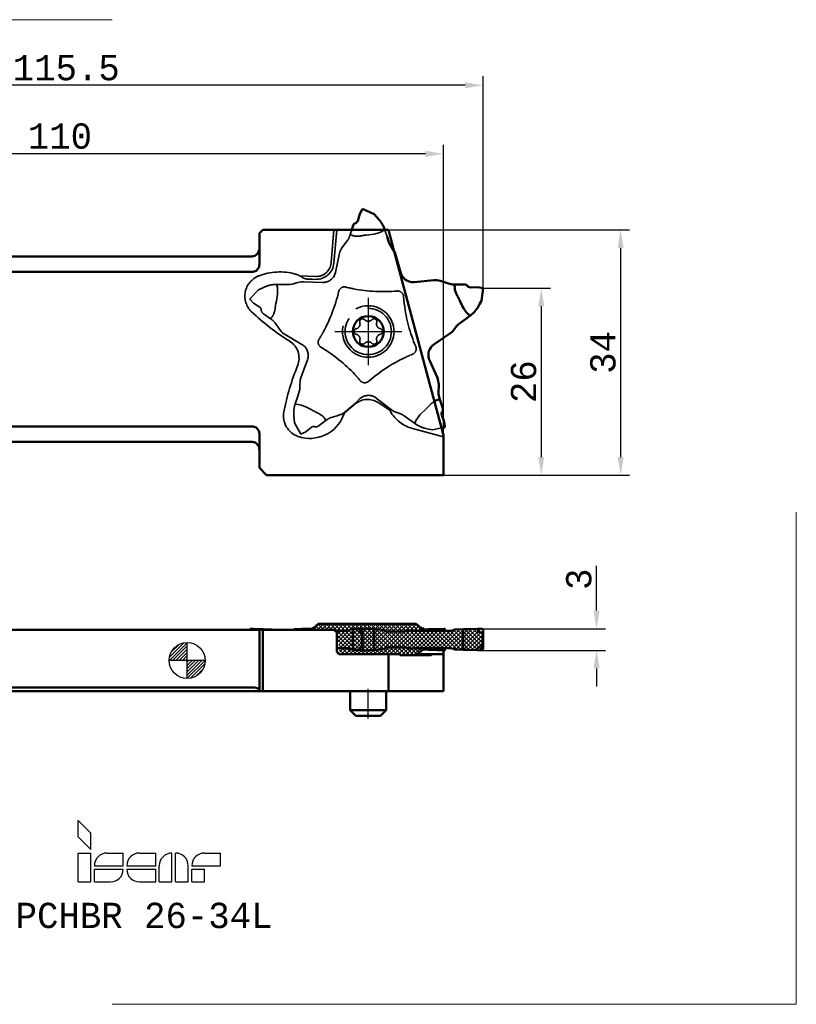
# Model space of a CAD drawing. Header units: millimetres. Extents: x -105 to 84, y -48 to 89.
# Tile 2 of 2: x -23 to 84, y -48 to 89. Entities that reach past the tile are written whole.
import ezdxf
from ezdxf.enums import TextEntityAlignment as Align

# ---------------------------------------------------------------- set-up
doc = ezdxf.new("R2010")
doc.units = ezdxf.units.MM
doc.header["$PDMODE"] = 1
doc.linetypes.add('ACAD_ISO02W100', pattern=[15, 12, -3])
doc.linetypes.add('ACAD_ISO04W100', pattern=[30, 24, -3, 0, -3])
doc.layers.get('0').update_dxf_attribs({"linetype": 'CONTINUOUS'})
doc.layers.get('DEFPOINTS').update_dxf_attribs({"linetype": 'CONTINUOUS', "lineweight": 25})
for name, color, linetype, lineweight in [('1', 4, 'CONTINUOUS', 50), ('2', 7, 'CONTINUOUS', 25), ('4', 2, 'ACAD_ISO04W100', 25), ('7', 5, 'CONTINUOUS', 25), ('INFTOTAL', 9, 'CONTINUOUS', 18), ('SK1', 4, 'CONTINUOUS', 50), ('SK2', 7, 'CONTINUOUS', 25), ('SKVIEW1', 4, 'CONTINUOUS', 50), ('SKVIEW2', 7, 'CONTINUOUS', 25), ('SKVIEW3', 1, 'ACAD_ISO02W100', 35), ('SKVIEW4', 2, 'ACAD_ISO04W100', 25)]:
    doc.layers.add(name, color=color, linetype=linetype, lineweight=lineweight)
doc.layers.add('SK6', color=5, linetype='CONTINUOUS')
doc.styles.get("Standard").update_dxf_attribs({"font": 'monos.ttf'})
doc.dimstyles.get("Standard").update_dxf_attribs({"dimtxt": 3.5, "dimasz": 2.5, "dimexe": 1.25, "dimexo": 0, "dimtad": 1, "dimdsep": 46, "dimtxsty": 'STANDARD', "dimcen": 0, "dimazin": 2, "dimtfac": 1, "dimtofl": 0, "dimtmove": 0, "dimatfit": 3, "dimfxl": 1, "dimarcsym": 0})

# ---------------------------------------------------------------- blocks, each defined once
blk = doc.blocks.new('*D6')
at = {"layer": '2', "color": 0, "lineweight": -2}
for p, q in [((56.72, 6.9), (56.72, 13.1)), ((40.8, 4.4), (57.97, 4.4)), ((40.8, 1.4), (57.97, 1.4)), ((56.72, -1.1), (56.72, -3.6))]:
    blk.add_line(p, q, dxfattribs=at)
at = {"layer": '2', "color": 0}
for points in [[(56.3, 6.9), (57.14, 6.9), (56.72, 4.4)], [(56.3, -1.1), (57.14, -1.1), (56.72, 1.4)]]:
    blk.add_solid(points, dxfattribs=at)
at = {"layer": 'DEFPOINTS', "color": 0}
for p in [(40.8, 4.4), (40.8, 1.4), (56.72, 1.4)]:
    blk.add_point(p, dxfattribs=at)
at = {"layer": '2', "color": 0, "insert": (54.28, 11.25), "char_height": 3.5, "attachment_point": 5, "rotation": 90}
blk.add_mtext('3', dxfattribs=at)
blk = doc.blocks.new('CERO_POINT')
at = {"layer": 'SK2'}
h = blk.add_hatch(dxfattribs=at)
h.set_pattern_fill('ANSI31', color=256, scale=0.1, angle=180, style=0)
h.set_pattern_definition([(225, (5.17098, 0), (0.224506, -0.224506), [])])
h.paths.add_polyline_path([(0, -2.5, 0.414214), (2.5, 0), (0, 0)])
h.paths.add_polyline_path([(0, 0), (0, 2.5, 0.414214), (-2.5, 0)])
for p, q in [((0, -2.5), (0, 2.5)), ((2.5, 0), (-2.5, 0)), ((0.09, 0), (-0.09, 0)), ((0, 0.09), (0, -0.09))]:
    blk.add_line(p, q, dxfattribs=at)
blk.add_circle((0, 0), 2.5, dxfattribs=at)
blk = doc.blocks.new('ISCAR_LOGO')
at = {"layer": 'SK6'}
for p, q in [((0, 8.5), (1.75, 6.75)), ((0, 6.25), (0, 8.5)), ((0, 6.25), (1.75, 4.5)), ((1.75, 4.5), (1.75, 6.75)), ((0, 4), (1.75, 4)), ((0, 0), (0, 4)), ((1.75, 0), (1.75, 4)), ((4, 4), (6.25, 4)), ((6.25, 2.25), (6.25, 4)), ((8.5, 4), (10.75, 4)), ((10.75, 2.25), (10.75, 4)), ((13, 0), (13, 4)), ((13.5, 0), (13.5, 4)), ((17.5, 4), (19.75, 4)), ((19.75, 2.25), (19.75, 4)), ((2.25, 2.25), (6.25, 2.25)), ((2.25, 1.75), (6.25, 1.75)), ((2.25, 0), (2.25, 1.75)), ((6.75, 2.25), (10.75, 2.25)), ((6.75, 1.75), (10.75, 1.75)), ((10.75, 0), (10.75, 1.75)), ((11.25, 0), (11.25, 2.25)), ((15.25, 0), (15.25, 2.25)), ((15.75, 2.25), (19.75, 2.25)), ((15.75, 1.75), (17.5, 1.75)), ((15.75, 0), (15.75, 1.75)), ((17.5, 0), (17.5, 1.75)), ((0, 0), (1.75, 0)), ((2.25, 0), (4.5, 0)), ((8.5, 0), (10.75, 0)), ((11.25, 0), (13, 0)), ((13.5, 0), (15.25, 0)), ((15.75, 0), (17.5, 0))]:
    blk.add_line(p, q, dxfattribs=at)
for centre, start, end in [((4, 2.25), 90, 180), ((8.5, 2.25), 90, 180), ((13, 2.25), 90, 180), ((13.5, 2.25), 0, 90), ((17.5, 2.25), 90, 180), ((4.5, 1.75), 270, 0), ((8.5, 1.75), 180, 270)]:
    blk.add_arc(centre, 1.75, start, end, dxfattribs=at)
for tag, p in [('MM', (9.14, -4.61)), ('F7', (9.14, -8.49))]:
    blk.add_attdef(tag, text='', height=2.5, dxfattribs=at).set_placement(p, align=Align.CENTER)
blk = doc.blocks.new('*D16')
at = {"layer": 'DEFPOINTS', "color": 0}
for p in [(41, 51.57), (35.5, 25.67), (49.07, 25.67)]:
    blk.add_point(p, dxfattribs=at)
at = {"layer": 'SKVIEW2', "color": 0, "lineweight": -2}
for p, q in [((41, 51.57), (50.32, 51.57)), ((49.07, 49.07), (49.07, 28.17)), ((35.5, 25.67), (50.32, 25.67))]:
    blk.add_line(p, q, dxfattribs=at)
at = {"layer": 'SKVIEW2', "color": 0}
for points in [[(48.65, 49.07), (49.48, 49.07), (49.07, 51.57)], [(48.65, 28.17), (49.48, 28.17), (49.07, 25.67)]]:
    blk.add_solid(points, dxfattribs=at)
at = {"layer": 'SKVIEW2', "color": 0, "insert": (46.63, 38.62), "char_height": 3.5, "attachment_point": 5, "rotation": 90}
blk.add_mtext('26', dxfattribs=at)
blk = doc.blocks.new('*D17')
at = {"layer": 'DEFPOINTS', "color": 0}
for p in [(-74.5, 70.18), (-74.5, 55.97), (35.5, 30.98)]:
    blk.add_point(p, dxfattribs=at)
at = {"layer": 'SKVIEW2', "color": 0, "lineweight": -2}
for p, q in [((-74.5, 55.97), (-74.5, 71.43)), ((35.5, 30.98), (35.5, 71.43)), ((33, 70.18), (-72, 70.18))]:
    blk.add_line(p, q, dxfattribs=at)
at = {"layer": 'SKVIEW2', "color": 0}
for points in [[(-72, 70.6), (-72, 69.76), (-74.5, 70.18)], [(33, 70.6), (33, 69.76), (35.5, 70.18)]]:
    blk.add_solid(points, dxfattribs=at)
at = {"layer": 'SKVIEW2', "color": 0, "insert": (-17.63, 72.62), "char_height": 3.5, "attachment_point": 5}
blk.add_mtext('110', dxfattribs=at)
blk = doc.blocks.new('*D18')
at = {"layer": 'DEFPOINTS', "color": 0}
for p in [(-74.5, 79.67), (-74.5, 55.97), (41, 51.57)]:
    blk.add_point(p, dxfattribs=at)
at = {"layer": 'SKVIEW2', "color": 0, "lineweight": -2}
for p, q in [((-74.5, 55.97), (-74.5, 80.92)), ((41, 51.57), (41, 80.92)), ((38.5, 79.67), (-72, 79.67))]:
    blk.add_line(p, q, dxfattribs=at)
at = {"layer": 'SKVIEW2', "color": 0}
for points in [[(-72, 80.08), (-72, 79.25), (-74.5, 79.67)], [(38.5, 80.08), (38.5, 79.25), (41, 79.67)]]:
    blk.add_solid(points, dxfattribs=at)
at = {"layer": 'SKVIEW2', "color": 0, "insert": (-16.75, 82.1), "char_height": 3.5, "attachment_point": 5}
blk.add_mtext('115.5', dxfattribs=at)
blk = doc.blocks.new('*D19')
at = {"layer": 'DEFPOINTS', "color": 0}
for p in [(22.81, 59.67), (35.5, 25.67), (60.06, 25.67)]:
    blk.add_point(p, dxfattribs=at)
at = {"layer": 'SKVIEW2', "color": 0, "lineweight": -2}
for p, q in [((22.81, 59.67), (61.31, 59.67)), ((60.06, 57.17), (60.06, 28.17)), ((35.5, 25.67), (61.31, 25.67))]:
    blk.add_line(p, q, dxfattribs=at)
at = {"layer": 'SKVIEW2', "color": 0}
for points in [[(59.64, 57.17), (60.48, 57.17), (60.06, 59.67)], [(59.64, 28.17), (60.48, 28.17), (60.06, 25.67)]]:
    blk.add_solid(points, dxfattribs=at)
at = {"layer": 'SKVIEW2', "color": 0, "insert": (57.62, 42.67), "char_height": 3.5, "attachment_point": 5, "rotation": 90}
blk.add_mtext('34', dxfattribs=at)

msp = doc.modelspace()

# ---------------------------------------------------------------- hatches: boundary and pattern name
at = {"layer": '7'}
h = msp.add_hatch(dxfattribs=at)
h.set_pattern_fill('ANSI37', color=256, scale=0.125, style=0)
h.set_pattern_definition([(45, (-101.8949, -398.0299), (-0.280633, 0.280633), []), (135, (-101.8949, -398.0299), (-0.280633, -0.280633), [])])
edge = h.paths.add_edge_path()
edge.add_line((20.33, 4.25), (14.76, 4.25))
edge.add_line((14.76, 4.25), (14.76, 4.27))
edge.add_arc((14.82, 4.24), 0.0646, 120.673, 147.8024)
edge.add_line((14.78, 4.29), (14.83, 4.31))
edge.add_line((14.83, 4.32), (15.91, 4.4))
edge.add_line((15.91, 4.4), (15.93, 4.4))
edge.add_line((15.93, 4.4), (16.44, 4.39))
edge.add_line((17.12, 4.36), (16.44, 4.39))
edge.add_line((17.12, 4.36), (17.21, 4.39))
edge.add_line((17.21, 4.39), (17.53, 4.55))
edge.add_line((17.53, 4.55), (17.82, 4.76))
edge.add_line((17.82, 4.76), (17.94, 4.89))
edge.add_arc((18.54, 4.34), 0.813, 118.7168, 137.3021)
edge.add_line((18.21, 5.05), (18.15, 5.05))
edge.add_line((18.27, 5.05), (18.21, 5.05))
edge.add_line((18.29, 5.05), (18.36, 5.05))
edge.add_line((18.48, 5.05), (18.36, 5.05))
edge.add_line((18.27, 5.05), (18.29, 5.05))
edge.add_line((18.85, 5.05), (18.48, 5.05))
edge.add_line((18.85, 5.05), (20.99, 5.05))
edge.add_line((20.99, 5.05), (21.05, 5.05))
edge.add_line((21.05, 5.05), (21.83, 5.05))
edge.add_line((21.83, 5.05), (21.97, 5.05))
edge.add_line((21.97, 5.05), (22.01, 5.05))
edge.add_line((22.01, 5.05), (22.13, 5.05))
edge.add_line((22.36, 5.05), (22.13, 5.05))
edge.add_line((23.08, 5.05), (22.36, 5.05))
edge.add_line((23.08, 5.05), (29.09, 5.05))
edge.add_line((29.28, 5.05), (29.09, 5.05))
edge.add_line((29.96, 5.05), (29.28, 5.05))
edge.add_line((29.98, 5.05), (29.96, 5.05))
edge.add_line((29.98, 5.05), (29.98, 5.05))
edge.add_line((29.98, 5.05), (29.99, 5.05))
edge.add_line((30.01, 5.05), (29.99, 5.05))
edge.add_line((30.09, 5.05), (30.01, 5.05))
edge.add_line((30.09, 5.05), (31.66, 5.05))
edge.add_line((31.72, 5.05), (31.66, 5.05))
edge.add_line((31.73, 5.05), (31.72, 5.05))
edge.add_arc((31.34, 4.34), 0.813, 40.263, 61.2806)
edge.add_line((33.44, 4.13), (32.98, 4.24))
edge.add_line((32.98, 4.24), (32.61, 4.38))
edge.add_line((32.61, 4.38), (32.28, 4.57))
edge.add_line((32.28, 4.57), (32.04, 4.78))
edge.add_line((32.04, 4.78), (31.96, 4.86))
edge.add_line((33.05, 4.29), (32.86, 4.28))
edge.add_line((33.05, 4.29), (33.46, 4.31))
edge.add_line((33.47, 4.31), (35.69, 4.4))
edge.add_line((35.71, 4.2), (35.71, 4.23))
edge.add_line((35.71, 4.23), (35.71, 4.26))
edge.add_line((35.71, 4.26), (35.71, 4.29))
edge.add_line((35.71, 4.29), (35.71, 4.31))
edge.add_line((35.71, 4.31), (35.71, 4.33))
edge.add_line((35.71, 4.33), (35.71, 4.35))
edge.add_line((35.71, 4.35), (35.7, 4.37))
edge.add_line((35.7, 4.37), (35.7, 4.39))
edge.add_line((35.7, 4.39), (35.7, 4.4))
edge.add_line((35.7, 4.4), (35.69, 4.4))
edge.add_line((35.69, 4.4), (35.69, 4.4))
edge.add_line((35.71, 4.11), (35.71, 4.2))
edge.add_line((36.2, 4.11), (35.71, 4.11))
edge.add_arc((36.2, 6.39), 2.28, 270, 293.1941)
edge.add_line((38.26, 4.33), (37.09, 4.29))
edge.add_line((38.42, 4.34), (38.26, 4.33))
edge.add_arc((38.79, -5.31), 9.66, 89.7845, 92.1556)
edge.add_arc((38.86, 14.09), 9.74, 269.7755, 272.2272)
edge.add_line((39.24, 4.35), (40.25, 4.39))
edge.add_line((40.8, 4.4), (40.25, 4.39))
edge.add_arc((40.8, 4.2), 0.199, 359.3982, 450.8095)
edge.add_line((41, 1.6), (41, 4.2))
edge.add_arc((40.8, 1.6), 0.199, 269.1905, 360.6018)
edge.add_line((40.8, 1.4), (40.25, 1.41))
edge.add_line((39.24, 1.45), (40.25, 1.41))
edge.add_arc((38.86, -8.29), 9.74, 87.7728, 90.2245)
edge.add_arc((38.79, 11.11), 9.66, 267.8444, 270.2155)
edge.add_line((38.42, 1.46), (38.26, 1.47))
edge.add_line((38.26, 1.47), (37.09, 1.51))
edge.add_arc((36.2, -0.59), 2.28, 66.8059, 90)
edge.add_line((36.2, 1.69), (35.71, 1.69))
edge.add_line((35.69, 1.4), (35.69, 1.4))
edge.add_line((35.69, 1.4), (35.7, 1.4))
edge.add_line((35.7, 1.4), (35.7, 1.41))
edge.add_line((35.7, 1.41), (35.7, 1.43))
edge.add_line((35.7, 1.43), (35.71, 1.45))
edge.add_line((35.71, 1.45), (35.71, 1.47))
edge.add_line((35.71, 1.47), (35.71, 1.49))
edge.add_line((35.71, 1.49), (35.71, 1.51))
edge.add_line((35.71, 1.51), (35.71, 1.54))
edge.add_line((35.71, 1.54), (35.71, 1.57))
edge.add_line((35.71, 1.57), (35.71, 1.6))
edge.add_line((35.71, 1.6), (35.71, 1.69))
edge.add_line((33.47, 1.49), (35.69, 1.4))
edge.add_line((33.05, 1.51), (33.46, 1.49))
edge.add_line((32.86, 1.52), (32.61, 1.42))
edge.add_line((32.61, 1.42), (32.28, 1.23))
edge.add_line((32.28, 1.23), (32.04, 1.02))
edge.add_line((32.04, 1.02), (31.96, 0.94))
edge.add_line((33.05, 1.51), (32.84, 1.52))
edge.add_arc((31.34, 1.46), 0.813, 298.7194, 319.737)
edge.add_line((30.09, 0.75), (31.66, 0.75))
edge.add_line((31.72, 0.75), (31.66, 0.75))
edge.add_line((31.73, 0.75), (31.72, 0.75))
edge.add_line((30.01, 0.75), (29.99, 0.75))
edge.add_line((30.09, 0.75), (30.01, 0.75))
edge.add_line((29.98, 0.75), (29.96, 0.75))
edge.add_line((29.98, 0.75), (29.98, 0.75))
edge.add_line((29.98, 0.75), (29.99, 0.75))
edge.add_line((29.96, 0.75), (29.53, 0.75))
edge.add_line((29.45, 0.85), (29.45, 0.83))
edge.add_line((29.45, 0.83), (29.46, 0.81))
edge.add_line((29.46, 0.81), (29.47, 0.8))
edge.add_line((29.47, 0.8), (29.48, 0.78))
edge.add_line((29.48, 0.78), (29.49, 0.77))
edge.add_line((29.49, 0.77), (29.5, 0.76))
edge.add_line((29.5, 0.76), (29.51, 0.76))
edge.add_line((29.51, 0.76), (29.52, 0.75))
edge.add_line((29.52, 0.75), (29.53, 0.75))
edge.add_line((29.45, 0.85), (27.88, 0.85))
edge.add_line((27.88, 0.85), (21.23, 0.85))
edge.add_arc((21.23, 1.35), 0.501, 180.1265, 270.1258)
edge.add_line((20.73, 3.85), (20.73, 1.35))
edge.add_line((20.73, 3.85), (20.33, 4.25))
edge = h.paths.add_edge_path()
edge.add_line((12.19, 4.25), (10.5, 4.25))
edge.add_line((10.5, 4.25), (10, 4.25))
edge.add_line((10, 4.25), (9, 4.25))
edge.add_line((8.7, 4.25), (9, 4.25))
edge.add_line((8.83, 4.4), (8.81, 4.4))
edge.add_line((8.81, 4.4), (8.79, 4.39))
edge.add_line((8.79, 4.39), (8.77, 4.38))
edge.add_line((8.77, 4.38), (8.75, 4.37))
edge.add_line((8.75, 4.37), (8.74, 4.35))
edge.add_line((8.74, 4.35), (8.72, 4.33))
edge.add_line((8.72, 4.33), (8.71, 4.31))
edge.add_line((8.71, 4.31), (8.7, 4.28))
edge.add_line((8.7, 4.28), (8.7, 4.25))
edge.add_line((8.83, 4.4), (9.2, 4.39))
edge.add_line((10.05, 4.35), (9.2, 4.39))
edge.add_arc((10.34, 9.65), 5.3, 266.8135, 269.1675)
edge.add_line((10.26, 4.35), (10.47, 4.34))
edge.add_line((10.47, 4.34), (10.6, 4.33))
edge.add_line((10.6, 4.33), (11.54, 4.29))
edge.add_line((11.73, 4.28), (11.54, 4.29))
edge.add_line((12.02, 4.26), (11.73, 4.28))
edge.add_line((12.11, 4.26), (12.02, 4.26))
edge.add_line((12.11, 4.26), (12.19, 4.25))

# ---------------------------------------------------------------- linework, layer by layer
at = {"layer": '1'}
for p, q in [((0, 4.25), (8.7, 4.25)), ((8.7, 4.25), (9, 4.25)), ((8.83, 4.4), (9.2, 4.39)), ((10, 4.25), (9, 4.25)), ((10.05, 4.35), (9.2, 4.39)), ((10, -4.25), (10, 4.25)), ((10.5, 4.25), (10, 4.25)), ((10.26, 4.35), (10.47, 4.34)), ((10.76, 4.29), (10.38, 4.31)), ((10.47, 4.34), (10.6, 4.33)), ((12.19, 4.25), (10.5, 4.25)), ((10.5, -4.25), (10.5, 4.25)), ((10.6, 4.33), (11.54, 4.29)), ((10.76, 4.29), (11.63, 4.25)), ((11.73, 4.28), (11.54, 4.29)), ((12.02, 4.26), (11.73, 4.28)), ((12.11, 4.26), (12.02, 4.26)), ((12.11, 4.26), (12.19, 4.25)), ((14.76, 4.25), (12.19, 4.25)), ((12.19, 4.25), (12.2, 4.25)), ((14.76, 4.25), (14.76, 4.27)), ((20.33, 4.25), (14.76, 4.25)), ((14.78, 4.29), (14.83, 4.31)), ((14.83, 4.32), (15.91, 4.4)), ((14.83, 4.32), (14.83, 4.31)), ((15.91, 4.4), (15.93, 4.4)), ((15.93, 4.4), (16.44, 4.39)), ((17.12, 4.36), (16.44, 4.39)), ((18.21, 5.05), (18.15, 5.05)), ((18.27, 5.05), (18.21, 5.05)), ((18.27, 5.05), (18.29, 5.05)), ((18.29, 5.05), (18.36, 5.05)), ((18.48, 5.05), (18.36, 5.05)), ((18.85, 5.05), (18.48, 5.05)), ((18.85, 5.05), (20.99, 5.05)), ((20.73, 3.85), (20.33, 4.25)), ((20.46, 4.12), (20.53, 4.11)), ((20.53, 4.11), (20.54, 4.11)), ((20.54, 4.11), (20.55, 4.11)), ((21.12, 4.11), (20.55, 4.11)), ((20.99, 5.05), (21.05, 5.05)), ((21.05, 5.05), (21.83, 5.05)), ((22.21, 4.11), (21.12, 4.11)), ((21.83, 5.05), (21.97, 5.05)), ((21.97, 5.05), (22.01, 5.05)), ((22.01, 5.05), (22.13, 5.05)), ((22.36, 5.05), (22.13, 5.05)), ((23.08, 5.05), (22.36, 5.05)), ((22.95, 4.33), (22.59, 4.29)), ((23.01, 4.34), (22.95, 4.33)), ((22.95, 3.21), (22.95, 4.33)), ((23.08, 5.05), (29.09, 5.05)), ((23.64, 4.35), (23.92, 4.39)), ((24.2, 4.4), (23.92, 4.39)), ((23.92, 4.39), (23.92, 4.01)), ((24.08, 5.05), (24.28, 5.05)), ((26.25, 4.31), (24.2, 4.4)), ((24.28, 5.05), (24.32, 5.05)), ((24.3, 1.6), (24.3, 4.2)), ((25.91, 1.67), (25.91, 4.13)), ((26.25, 4.31), (26.26, 4.31)), ((26.54, 4.29), (26.26, 4.31)), ((27.35, 4.22), (27.37, 4.2)), ((27.35, 4.22), (27.35, 4.22)), ((27.37, 4.2), (27.39, 4.18)), ((29.28, 5.05), (29.09, 5.05)), ((29.96, 5.05), (29.28, 5.05)), ((29.98, 5.05), (29.96, 5.05)), ((29.98, 5.05), (29.99, 5.05)), ((29.98, 5.05), (29.98, 5.05)), ((30.01, 5.05), (29.99, 5.05)), ((30.09, 5.05), (30.01, 5.05)), ((30.09, 5.05), (31.66, 5.05)), ((31.36, 4.11), (31.43, 4.11)), ((31.43, 4.11), (31.47, 4.11)), ((34.17, 4.11), (31.47, 4.11)), ((31.72, 5.05), (31.66, 5.05)), ((31.73, 5.05), (31.72, 5.05)), ((33.05, 4.29), (32.86, 4.28)), ((33.15, 4.24), (32.99, 4.24)), ((33.05, 4.29), (33.46, 4.31)), ((33.29, 4.24), (33.15, 4.24)), ((33.65, 4.25), (33.29, 4.24)), ((33.43, 4.11), (33.42, 4.13)), ((33.47, 4.31), (33.46, 4.31)), ((33.47, 4.31), (35.69, 4.4)), ((33.53, 4.11), (33.55, 4.11)), ((33.55, 4.11), (33.57, 4.11)), ((34.67, 4.11), (33.57, 4.11)), ((33.97, 4.26), (33.65, 4.25)), ((33.97, 4.26), (34.19, 4.26)), ((35.71, 4.11), (34.17, 4.11)), ((34.19, 4.26), (34.72, 4.28)), ((34.86, 4.11), (34.67, 4.11)), ((34.72, 4.28), (35.01, 4.29)), ((34.83, 4.11), (34.83, 4.11)), ((35.37, 4.33), (35.01, 4.29)), ((35.25, 4.35), (35.28, 4.35)), ((35.28, 4.35), (35.63, 4.39)), ((35.41, 4.34), (35.37, 4.33)), ((35.37, 4.11), (35.37, 4.33)), ((35.44, 4.34), (35.41, 4.34)), ((35.44, 4.11), (35.44, 4.34)), ((35.69, 4.4), (35.63, 4.39)), ((35.63, 4.39), (35.63, 4.11)), ((35.71, 4.11), (35.71, 4.2)), ((36.2, 4.11), (35.71, 4.11)), ((38.26, 4.33), (37.09, 4.29)), ((38.42, 4.34), (38.26, 4.33)), ((38.26, 3.21), (38.26, 4.33)), ((39.24, 4.35), (40.25, 4.39)), ((40.8, 4.4), (40.25, 4.39)), ((40.25, 4.39), (40.26, 4.01)), ((41, 1.6), (41, 4.2)), ((20.73, 3.85), (20.73, 1.35)), ((22.95, 3.08), (22.95, 3.21)), ((22.95, 3.02), (22.95, 3.08)), ((22.95, 3.02), (22.95, 3.02)), ((22.95, 2.9), (22.95, 3.02)), ((22.95, 2.9), (22.95, 2.78)), ((22.95, 2.78), (22.95, 2.78)), ((22.95, 2.78), (22.95, 2.72)), ((23.95, 3.98), (24.19, 3.86)), ((24.27, 3.67), (24.27, 2.9)), ((24.27, 2.13), (24.27, 2.9)), ((27.68, 3.99), (27.69, 3.99)), ((27.94, 3.99), (27.69, 3.99)), ((27.94, 3.99), (28.87, 3.99)), ((29.61, 4), (28.87, 3.99)), ((29.61, 4), (29.97, 4)), ((38.26, 3.08), (38.26, 3.21)), ((38.26, 3.02), (38.26, 3.08)), ((38.26, 3.02), (38.26, 3.02)), ((38.26, 2.9), (38.26, 3.02)), ((38.26, 2.9), (38.26, 2.78)), ((38.26, 2.78), (38.26, 2.72)), ((38.26, 2.78), (38.26, 2.78)), ((40.26, 4.01), (40.31, 3.98)), ((40.31, 3.98), (40.79, 3.86)), ((40.93, 3.67), (40.93, 2.9)), ((40.93, 2.13), (40.93, 2.9)), ((21.12, 1.69), (20.73, 1.69)), ((22.21, 1.69), (21.12, 1.69)), ((22.95, 1.47), (22.59, 1.51)), ((22.95, 2.72), (22.95, 2.59)), ((22.95, 2.59), (22.95, 1.47)), ((23.01, 1.46), (22.95, 1.47)), ((23.64, 1.45), (23.92, 1.41)), ((23.92, 1.41), (23.92, 1.79)), ((24.2, 1.4), (23.92, 1.41)), ((23.95, 1.82), (24.19, 1.94)), ((26.25, 1.49), (24.2, 1.4)), ((26.25, 1.49), (26.26, 1.49)), ((26.54, 1.51), (26.26, 1.49)), ((27.35, 1.58), (27.37, 1.6)), ((27.35, 1.58), (27.35, 1.58)), ((27.37, 1.6), (27.39, 1.62)), ((27.68, 1.81), (27.69, 1.81)), ((27.94, 1.81), (27.69, 1.81)), ((27.94, 1.81), (28.87, 1.81)), ((29.61, 1.8), (28.87, 1.81)), ((29.61, 1.8), (29.97, 1.8)), ((31.36, 1.69), (31.43, 1.69)), ((31.43, 1.69), (31.47, 1.69)), ((33.53, 1.69), (31.47, 1.69)), ((33.05, 1.51), (32.84, 1.52)), ((33.15, 1.56), (32.98, 1.56)), ((33.05, 1.51), (33.46, 1.49)), ((33.29, 1.56), (33.15, 1.56)), ((33.65, 1.55), (33.29, 1.56)), ((33.43, 1.69), (33.42, 1.67)), ((33.47, 1.49), (33.46, 1.49)), ((33.47, 1.49), (35.69, 1.4)), ((33.53, 1.69), (33.55, 1.69)), ((34.17, 1.69), (33.53, 1.69)), ((33.97, 1.54), (33.65, 1.55)), ((33.97, 1.54), (34.19, 1.54)), ((35.71, 1.69), (34.17, 1.69)), ((34.19, 1.54), (34.72, 1.52)), ((34.72, 1.52), (35.01, 1.51)), ((35.37, 1.47), (35.01, 1.51)), ((35.25, 1.45), (35.28, 1.45)), ((35.28, 1.45), (35.63, 1.41)), ((35.37, 1.69), (35.37, 1.47)), ((35.41, 1.46), (35.37, 1.47)), ((35.44, 1.46), (35.41, 1.46)), ((35.44, 1.69), (35.44, 1.46)), ((35.5, 1.35), (35.5, 1.41)), ((35.63, 1.41), (35.63, 1.69)), ((35.69, 1.4), (35.63, 1.41)), ((36.2, 1.69), (35.71, 1.69)), ((35.71, 1.6), (35.71, 1.69)), ((38.26, 1.47), (37.09, 1.51)), ((38.26, 2.72), (38.26, 2.59)), ((38.26, 2.59), (38.26, 1.47)), ((38.42, 1.46), (38.26, 1.47)), ((39.24, 1.45), (40.25, 1.41)), ((40.25, 1.41), (40.26, 1.79)), ((40.8, 1.4), (40.25, 1.41)), ((40.26, 1.79), (40.31, 1.82)), ((40.31, 1.82), (40.79, 1.94)), ((27.88, 0.85), (21.23, 0.85)), ((27.88, -4.25), (27.88, 0.85)), ((29.45, 0.85), (27.88, 0.85)), ((29.53, 0.75), (33.79, 0.75)), ((29.96, 0.75), (29.53, 0.75)), ((29.98, 0.75), (29.96, 0.75)), ((29.98, 0.75), (29.99, 0.75)), ((29.98, 0.75), (29.98, 0.75)), ((30.01, 0.75), (29.99, 0.75)), ((30.09, 0.75), (30.01, 0.75)), ((30.09, 0.75), (31.66, 0.75)), ((31.72, 0.75), (31.66, 0.75)), ((31.73, 0.75), (31.72, 0.75)), ((31.87, 0.85), (33.87, 0.85)), ((35.42, 0.85), (33.87, 0.85)), ((35.5, 1.35), (35.5, 0.92)), ((35.5, -4.25), (35.5, 0.92)), ((0, -3.75), (9, -3.75)), ((0, -4.25), (9, -4.25)), ((10, -4.25), (9, -4.25)), ((10.5, -4.25), (10, -4.25)), ((27.88, -4.25), (10.5, -4.25)), ((22.59, -6.89), (22.59, -4.25)), ((27.59, -6.89), (27.59, -4.25)), ((35.5, -4.25), (27.88, -4.25)), ((26.29, -6.89), (22.59, -6.89)), ((23.39, -7.69), (22.59, -6.89)), ((25.91, -7.69), (23.39, -7.69)), ((26.79, -7.69), (25.91, -7.69)), ((27.59, -6.89), (26.29, -6.89)), ((26.79, -7.69), (27.59, -6.89))]:
    msp.add_line(p, q, dxfattribs=at)
for points in [[(8.83, 4.4), (8.81, 4.4), (8.79, 4.39), (8.77, 4.38), (8.75, 4.37), (8.74, 4.35), (8.72, 4.33), (8.71, 4.31), (8.7, 4.28), (8.7, 4.25)], [(10.38, 4.31), (10.33, 4.32), (10.29, 4.31), (10.24, 4.31), (10.19, 4.31), (10.15, 4.3), (10.11, 4.29), (10.07, 4.28), (10.03, 4.27), (10, 4.25)], [(16.82, 4.25), (17.12, 4.36)], [(17.12, 4.36), (17.21, 4.39), (17.53, 4.55), (17.82, 4.76), (17.94, 4.89)], [(22.21, 4.11), (22.4, 4.14), (22.48, 4.18), (22.54, 4.23)], [(22.54, 4.23), (22.55, 4.24), (22.55, 4.24), (22.56, 4.25), (22.56, 4.26), (22.57, 4.26), (22.57, 4.27), (22.58, 4.28), (22.59, 4.29), (22.59, 4.29)], [(24.3, 4.2), (24.3, 4.23), (24.3, 4.26), (24.29, 4.29), (24.28, 4.31), (24.28, 4.33), (24.27, 4.35), (24.25, 4.37), (24.24, 4.39), (24.23, 4.4), (24.21, 4.4), (24.2, 4.4)], [(26.25, 4.31), (26.2, 4.31), (26.15, 4.31), (26.11, 4.3), (26.06, 4.29), (26.03, 4.28), (25.99, 4.26), (25.96, 4.24), (25.94, 4.21), (25.92, 4.19), (25.91, 4.16), (25.91, 4.13)], [(27.39, 4.18), (27.49, 4.07), (27.58, 4.01), (27.68, 3.99)], [(30.52, 4.09), (30.71, 4.12), (30.84, 4.13), (31.08, 4.13), (31.36, 4.11)], [(33.44, 4.13), (32.98, 4.24), (32.61, 4.38), (32.28, 4.57), (32.04, 4.78), (31.96, 4.86)], [(34.83, 4.11), (34.83, 4.11), (34.84, 4.11), (34.85, 4.12), (34.95, 4.23)], [(34.95, 4.23), (34.96, 4.24), (34.97, 4.24), (34.97, 4.25), (34.98, 4.26), (34.98, 4.26), (34.99, 4.27), (34.99, 4.28), (35, 4.29), (35.01, 4.29)], [(35.71, 4.2), (35.71, 4.23), (35.71, 4.26), (35.71, 4.29), (35.71, 4.31), (35.71, 4.33), (35.71, 4.35), (35.7, 4.37), (35.7, 4.39), (35.7, 4.4), (35.69, 4.4), (35.69, 4.4)], [(30.52, 4.09), (30.14, 4.01), (29.97, 4)], [(22.21, 1.69), (22.4, 1.66), (22.48, 1.62), (22.54, 1.57)], [(22.59, 1.51), (22.59, 1.51), (22.58, 1.52), (22.57, 1.53), (22.57, 1.54), (22.56, 1.54), (22.56, 1.55), (22.55, 1.56), (22.55, 1.56), (22.54, 1.57)], [(24.2, 1.4), (24.21, 1.4), (24.23, 1.4), (24.24, 1.41), (24.25, 1.43), (24.27, 1.45), (24.28, 1.47), (24.28, 1.49), (24.29, 1.51), (24.3, 1.54), (24.3, 1.57), (24.3, 1.6)], [(25.91, 1.67), (25.91, 1.64), (25.92, 1.61), (25.94, 1.59), (25.96, 1.56), (25.99, 1.54), (26.03, 1.52), (26.06, 1.51), (26.11, 1.5), (26.15, 1.49), (26.2, 1.49), (26.25, 1.49)], [(27.39, 1.62), (27.49, 1.73), (27.58, 1.79), (27.68, 1.81)], [(30.52, 1.71), (30.14, 1.79), (29.97, 1.8)], [(30.52, 1.71), (30.71, 1.68), (30.84, 1.67), (31.08, 1.67), (31.36, 1.69)], [(32.86, 1.52), (32.61, 1.42), (32.28, 1.23), (32.04, 1.02), (31.96, 0.94)], [(33.44, 1.67), (32.98, 1.56), (32.86, 1.52)], [(34.83, 1.69), (34.83, 1.69), (34.84, 1.69), (34.85, 1.68), (34.95, 1.57)], [(35.01, 1.51), (35, 1.51), (34.99, 1.52), (34.99, 1.53), (34.98, 1.54), (34.98, 1.54), (34.97, 1.55), (34.97, 1.56), (34.96, 1.56), (34.95, 1.57)], [(35.69, 1.4), (35.69, 1.4), (35.7, 1.4), (35.7, 1.41), (35.7, 1.43), (35.71, 1.45), (35.71, 1.47), (35.71, 1.49), (35.71, 1.51), (35.71, 1.54), (35.71, 1.57), (35.71, 1.6)], [(29.45, 0.85), (29.45, 0.83), (29.46, 0.81), (29.47, 0.8), (29.48, 0.78), (29.49, 0.77), (29.5, 0.76), (29.51, 0.76), (29.52, 0.75), (29.53, 0.75)], [(33.79, 0.75), (33.8, 0.75), (33.81, 0.76), (33.82, 0.76), (33.82, 0.77), (33.83, 0.78), (33.84, 0.8), (33.85, 0.81), (33.86, 0.83), (33.87, 0.85)], [(35.42, 0.85), (35.43, 0.85), (35.44, 0.85), (35.45, 0.86), (35.46, 0.86), (35.47, 0.87), (35.48, 0.88), (35.48, 0.89), (35.49, 0.91), (35.5, 0.92)], [(10, -4.05), (9.99, -4.01), (9.92, -3.93), (9.83, -3.88), (9.71, -3.84), (9.39, -3.77), (9, -3.75)]]:
    msp.add_lwpolyline(points, dxfattribs=at)
for centre, radius, start, end in [((10.34, 9.65), 5.3, 266.8135, 269.1675), ((14.82, 4.24), 0.0646, 120.673, 147.8024), ((18.54, 4.34), 0.813, 118.7168, 137.3021), ((23.23, 0.54), 3.81, 88.6066, 93.348), ((23.42, 7.94), 3.6, 268.4403, 273.569), ((25.81, -7.81), 12.12, 82.7081, 86.5567), ((31.34, 4.34), 0.813, 40.263, 61.2806), ((33.43, 4.12), 0.0101, 54.278, 161.899), ((33.63, 4.8), 0.698, 253.6029, 261.4561), ((35.3, 4.95), 0.611, 264.9564, 273.794), ((35.38, 3.76), 0.583, 84.821, 93.8773), ((36.2, 6.39), 2.28, 270, 293.1941), ((38.79, -5.31), 9.66, 89.7845, 92.1556), ((38.86, 14.09), 9.74, 269.7755, 272.2272), ((40.8, 4.2), 0.199, 359.3982, 90.8095), ((23.96, 4.02), 0.0366, 188.5781, 250.9439), ((24.12, 3.75), 0.132, 12.5715, 59.035), ((23.91, 3.68), 0.359, 358.9345, 15.8431), ((40.75, 3.68), 0.182, 357.1452, 79.1079), ((23.23, 5.26), 3.81, 266.652, 271.3934), ((23.42, -2.14), 3.6, 86.431, 91.5597), ((23.96, 1.78), 0.0366, 109.0561, 171.4219), ((24.12, 2.05), 0.132, 300.965, 347.4285), ((23.91, 2.12), 0.359, 344.1569, 1.0655), ((25.81, 13.61), 12.12, 273.4433, 277.2919), ((33.43, 1.68), 0.0101, 198.101, 305.722), ((33.63, 1), 0.698, 98.5439, 106.3971), ((35.3, 0.85), 0.611, 86.206, 95.0436), ((35.38, 2.04), 0.583, 266.1227, 275.179), ((36.2, -0.59), 2.28, 66.8059, 90), ((38.79, 11.11), 9.66, 267.8444, 270.2155), ((38.86, -8.29), 9.74, 87.7728, 90.2245), ((40.75, 2.12), 0.182, 280.8921, 2.8548), ((40.8, 1.6), 0.199, 269.1905, 0.6018), ((21.23, 1.35), 0.501, 180.1265, 270.1258), ((31.34, 1.46), 0.813, 298.7194, 319.737)]:
    msp.add_arc(centre, radius, start, end, dxfattribs=at)
at = {"layer": '4'}
msp.add_line((25.09, -8.04), (25.09, -3.91), dxfattribs=at)
at = {"layer": 'INFTOTAL'}
for p, q in [((-105.18, 88.76), (-10.39, 88.76)), ((84.4, 20.56), (84.4, -47.63)), ((84.4, -47.63), (-10.39, -47.63))]:
    msp.add_line(p, q, dxfattribs=at)
at = {"layer": 'SK1'}
for p, q in [((-74.5, 4.25), (0, 4.25)), ((-74.5, -3.75), (0, -3.75)), ((-74.5, -4.25), (0, -4.25))]:
    msp.add_line(p, q, dxfattribs=at)
at = {"layer": 'SKVIEW1'}
for p, q in [((23.64, 60.91), (23.92, 61.89)), ((23.64, 60.91), (23.92, 61.89)), ((24.2, 62.37), (23.92, 61.89)), ((24.2, 62.37), (24.19, 62.36)), ((24.3, 62.55), (24.2, 62.37)), ((25.91, 61.8), (24.3, 62.55)), ((25.91, 61.8), (26.26, 61.41)), ((26.54, 61.1), (26.26, 61.41)), ((22.95, 60.11), (22.81, 59.67)), ((23.01, 60.26), (22.95, 60.11)), ((23.01, 60.26), (22.95, 60.11)), ((10.5, 59.67), (10, 59.17)), ((10, 59.17), (10, 54.86)), ((20.33, 59.67), (10.5, 59.67)), ((20.73, 59.67), (20.33, 59.67)), ((20.73, 59.67), (21.23, 59.67)), ((22.81, 59.67), (21.23, 59.67)), ((22.81, 59.67), (27.37, 59.67)), ((27.35, 59.72), (27.37, 59.66)), ((27.35, 59.72), (27.35, 59.72)), ((27.88, 59.67), (27.37, 59.67)), ((27.94, 57.93), (27.69, 58.69)), ((28.69, 56.66), (27.88, 59.67)), ((-74.5, 55.97), (9, 55.97)), ((28.69, 56.66), (35.24, 32.2)), ((29.61, 53.67), (28.87, 56.24)), ((-74.5, 53.83), (9, 53.83)), ((31.36, 52.4), (31.43, 52.41)), ((31.43, 52.41), (31.47, 52.41)), ((34.17, 52.69), (31.47, 52.41)), ((37.09, 52.09), (36.92, 52.09)), ((37.07, 51.8), (37.09, 52.09)), ((38.26, 52.09), (37.09, 52.09)), ((38.42, 52.09), (38.26, 52.09)), ((37.22, 50.96), (37.13, 51.22)), ((39.24, 51.68), (40.25, 51.72)), ((40.8, 51.61), (40.25, 51.72)), ((40.78, 49.8), (41, 51.57)), ((41, 51.57), (40.8, 51.61)), ((37.64, 50.11), (37.72, 49.94)), ((37.72, 49.94), (37.86, 49.64)), ((40.31, 48.99), (40.52, 49.35)), ((40.78, 49.8), (40.52, 49.35)), ((39.2, 47.75), (39.16, 47.72)), ((39.25, 47.79), (39.2, 47.75)), ((39.25, 47.79), (39.25, 47.79)), ((37.72, 46.68), (38.37, 47.15)), ((39.16, 47.72), (38.37, 47.15)), ((34.19, 43.78), (36.41, 45.27)), ((33.53, 41.71), (33.55, 41.65)), ((33.55, 41.65), (33.57, 41.61)), ((34.67, 39.13), (33.57, 41.61)), ((34.72, 36.1), (35.01, 36.17)), ((35.01, 36.17), (34.95, 36.33)), ((35.37, 35.06), (35.01, 36.17)), ((35.41, 34.9), (35.37, 35.06)), ((35.28, 34), (35.63, 33.05)), ((35.69, 32.49), (35.63, 33.05)), ((-74.5, 32.41), (9, 32.41)), ((10, 31.38), (10, 26.67)), ((35.24, 32.2), (35.71, 32.29)), ((35.42, 31.52), (35.24, 32.2)), ((35.5, 31.24), (35.42, 31.52)), ((35.71, 32.29), (35.69, 32.49)), ((-74.5, 30.27), (9, 30.27)), ((35.5, 30.98), (35.5, 31.24)), ((35.5, 25.67), (35.5, 30.98)), ((11, 25.67), (10, 26.67)), ((11, 25.67), (35.5, 25.67))]:
    msp.add_line(p, q, dxfattribs=at)
for points in [[(27.94, 57.93), (28.06, 57.63), (28.17, 57.44), (28.41, 57.09), (28.65, 56.73), (28.68, 56.68)], [(10, 57.09), (9.97, 56.82), (9.88, 56.56), (9.73, 56.33), (9.57, 56.17), (9.38, 56.05), (9.16, 55.99), (9, 55.97)], [(28.68, 56.68), (28.76, 56.54), (28.87, 56.24)], [(10, 54.86), (9.99, 54.72), (9.96, 54.57), (9.91, 54.43), (9.84, 54.3), (9.76, 54.19), (9.65, 54.08), (9.54, 53.99), (9.42, 53.92), (9.28, 53.87), (9.14, 53.84), (9, 53.83)], [(36.2, 52.2), (35.93, 52.29), (35.4, 52.48), (35.04, 52.6), (34.86, 52.65), (34.59, 52.69), (34.38, 52.7), (34.17, 52.69)], [(39.11, 47.83), (38.86, 48.04), (38.71, 48.2), (38.56, 48.39), (38.29, 48.8), (38.16, 49.02), (37.86, 49.64)], [(37.72, 46.68), (37.48, 46.47), (37.34, 46.31), (37.07, 45.97), (36.81, 45.63), (36.66, 45.47), (36.41, 45.27)], [(34.83, 37.05), (34.83, 37.34), (34.85, 37.9), (34.85, 38.28), (34.84, 38.46), (34.8, 38.74), (34.75, 38.94), (34.67, 39.13)], [(9, 32.41), (9.14, 32.4), (9.28, 32.37), (9.42, 32.32), (9.54, 32.25), (9.65, 32.16), (9.76, 32.06), (9.84, 31.94), (9.91, 31.81), (9.96, 31.67), (9.99, 31.53), (10, 31.38)], [(9, 30.27), (9.14, 30.26), (9.28, 30.22), (9.42, 30.17), (9.54, 30.09), (9.65, 30), (9.76, 29.88), (9.84, 29.76), (9.91, 29.62), (9.96, 29.47), (9.99, 29.31), (10, 29.15)]]:
    msp.add_lwpolyline(points, dxfattribs=at)
msp.add_circle((25.09, 45.57), 2.14, dxfattribs=at)
for centre, radius, start, end in [((23.48, 60.11), 0.501, 108.7449, 161.7589), ((23.48, 60.11), 0.501, 108.7449, 161.7589), ((23.17, 61.05), 0.498, 288.1949, 343.6782), ((23.17, 61.05), 0.498, 288.1949, 343.6782), ((23.56, 58.42), 4.01, 18.9972, 41.9627), ((27.15, 59.77), 0.211, 329.5045, 345.299), ((31.29, 54.15), 1.75, 195.9534, 272.3305), ((36.95, 54.7), 2.61, 253.2665, 269.4464), ((38.42, 51.59), 0.501, 36.7449, 89.7589), ((39.22, 52.18), 0.498, 216.1949, 271.6782), ((38.5, 51.67), 1.44, 174.7113, 198.2778), ((39.01, 51.55), 1.89, 198.3397, 211.558), ((33.31, 48.12), 4.77, 24.6754, 30.8508), ((39.24, 48), 0.211, 234.2414, 273.299), ((36.84, 51), 4.01, 306.9972, 329.9627), ((35.17, 42.32), 1.75, 123.9534, 200.3306), ((37.44, 37.11), 2.61, 181.2665, 197.4464), ((35.04, 34.7), 1.44, 102.7113, 123.2787), ((35.75, 34.17), 0.498, 144.1949, 199.6782), ((34.94, 34.75), 0.501, 324.7449, 17.7589)]:
    msp.add_arc(centre, radius, start, end, dxfattribs=at)
at = {"layer": 'SKVIEW3'}
for p, q in [((19.93, 55.06), (20.33, 59.67)), ((20.33, 55.03), (20.73, 59.67)), ((22.59, 59), (22.54, 58.84)), ((22.81, 59.67), (22.59, 59)), ((22.86, 58.89), (22.59, 59)), ((23.71, 58.77), (23.44, 58.77)), ((24.65, 58.91), (24.83, 58.93)), ((24.83, 58.93), (25.16, 58.97)), ((27.37, 59.66), (27.39, 59.61)), ((27.39, 59.61), (27.69, 58.69)), ((21.12, 56.4), (20.55, 53.75)), ((17.81, 53.19), (15.62, 53.27)), ((20.53, 53.64), (20.54, 53.71)), ((20.54, 53.71), (20.55, 53.75)), ((12.32, 52.09), (12.33, 52.09)), ((12.33, 52.09), (12.39, 52.09)), ((12.39, 52.09), (12.44, 52.09)), ((12.44, 52.09), (13.41, 52.09)), ((14.21, 52.09), (13.41, 52.09)), ((18.78, 52.37), (16.1, 52.46)), ((16.7, 52.83), (17.3, 52.81)), ((17.8, 52.79), (17.3, 52.81)), ((9.9, 51.36), (8.69, 50.07)), ((9.9, 51.36), (10.38, 51.58)), ((10.76, 51.75), (10.38, 51.58)), ((21.97, 51.72), (22.01, 51.71)), ((22.01, 51.71), (22.13, 51.68)), ((22.36, 51.63), (22.13, 51.68)), ((8.69, 50.07), (8.83, 49.91)), ((8.83, 49.91), (9.2, 49.5)), ((8.83, 49.91), (8.84, 49.9)), ((10.05, 48.93), (9.2, 49.5)), ((10.05, 48.93), (9.2, 49.5)), ((12.26, 49.27), (12.3, 49.45)), ((12.3, 49.45), (12.36, 49.77)), ((29.98, 50.43), (29.98, 50.4)), ((29.98, 50.4), (29.99, 50.27)), ((30.01, 50.04), (29.99, 50.27)), ((10.47, 48.13), (10.6, 48.03)), ((10.47, 48.13), (10.6, 48.03)), ((10.6, 48.03), (11.54, 47.34)), ((12.11, 48.34), (12.02, 48.07)), ((11.73, 47.56), (11.54, 47.34)), ((11.54, 47.34), (11.68, 47.24)), ((13.56, 45.14), (15.9, 43.78)), ((15.94, 43.76), (15.9, 43.78)), ((16, 43.72), (15.94, 43.76)), ((18.27, 44.5), (18.29, 44.53)), ((18.29, 44.53), (18.36, 44.65)), ((18.48, 44.84), (18.36, 44.65)), ((30.86, 42.27), (31.08, 42.35)), ((31.2, 42.41), (31.08, 42.35)), ((31.23, 42.42), (31.2, 42.41)), ((16.67, 41.66), (15.75, 39.15)), ((23.74, 39.06), (23.89, 38.88)), ((23.97, 38.78), (23.89, 38.88)), ((23.99, 38.75), (23.97, 38.78)), ((15.52, 37.24), (15.27, 36.48)), ((14.94, 35.45), (14.96, 35.51)), ((14.96, 35.51), (14.98, 35.56)), ((14.98, 35.56), (15.27, 36.48)), ((21.81, 34.29), (23.29, 35.53)), ((21.86, 34.4), (23.34, 35.65)), ((23.98, 36.31), (23.34, 35.65)), ((24.03, 36.35), (23.98, 36.31)), ((26.2, 36.35), (28.31, 34.7)), ((28.06, 34.69), (26.46, 35.73)), ((33.97, 35.7), (34.19, 35.86)), ((14.94, 35.44), (14.94, 35.44)), ((17.44, 34.6), (17.16, 34.76)), ((17.6, 34.51), (17.44, 34.6)), ((33.15, 34.9), (32.91, 34.68)), ((33.29, 35.03), (33.15, 34.9)), ((14.78, 33.85), (14.83, 33.44)), ((14.88, 32.91), (14.83, 33.44)), ((14.88, 32.91), (15.74, 31.36)), ((18.27, 32.54), (19.21, 33.23)), ((18.44, 34.07), (18.67, 33.91)), ((19.07, 33.48), (19.21, 33.23)), ((19.21, 33.23), (19.35, 33.33)), ((30.05, 33.89), (30.7, 33.42)), ((31.48, 32.85), (30.7, 33.42)), ((31.53, 32.82), (31.48, 32.85)), ((31.58, 32.79), (31.53, 32.82)), ((31.58, 32.78), (31.58, 32.79)), ((15.74, 31.36), (15.93, 31.44)), ((15.93, 31.44), (16.44, 31.67)), ((15.93, 31.44), (15.95, 31.45)), ((17.24, 32.3), (16.44, 31.67)), ((17.24, 32.3), (16.44, 31.67)), ((18.14, 32.45), (18.27, 32.54)), ((18.14, 32.45), (18.27, 32.54)), ((31.23, 32.13), (35.5, 30.98)), ((33.05, 32.15), (33.46, 32.06)), ((33.97, 31.95), (33.46, 32.06)), ((33.97, 31.95), (35.24, 32.2))]:
    msp.add_line(p, q, dxfattribs=at)
for points in [[(27.27, 59.6), (27, 59.43), (26.79, 59.33), (26.57, 59.25), (26.09, 59.12), (25.85, 59.07), (25.16, 58.97)], [(22.21, 58.18), (22.05, 57.95), (21.7, 57.51), (21.48, 57.2), (21.38, 57.05), (21.25, 56.8), (21.17, 56.61), (21.12, 56.4)], [(12.42, 51.98), (12.5, 51.66), (12.52, 51.44), (12.53, 51.2), (12.51, 50.71), (12.48, 50.46), (12.36, 49.77)], [(14.21, 52.09), (14.53, 52.12), (14.74, 52.16), (15.16, 52.29), (15.57, 52.41), (15.78, 52.45), (16.1, 52.46)], [(12.2, 46.73), (12.37, 46.5), (12.69, 46.03), (12.91, 45.72), (13.02, 45.58), (13.22, 45.38), (13.38, 45.25), (13.56, 45.14)], [(15.52, 37.24), (15.6, 37.55), (15.62, 37.77), (15.63, 38.2), (15.64, 38.63), (15.67, 38.84), (15.75, 39.15)], [(15.08, 35.49), (15.4, 35.47), (15.62, 35.43), (15.85, 35.36), (16.31, 35.19), (16.54, 35.09), (17.16, 34.76)], [(20, 33.67), (20.26, 33.75), (20.78, 33.9), (21.12, 34.01), (21.29, 34.07), (21.53, 34.18), (21.7, 34.29), (21.86, 34.4)], [(30.05, 33.89), (29.78, 34.06), (29.58, 34.15), (29.17, 34.29), (28.77, 34.44), (28.58, 34.53), (28.31, 34.7)], [(31.58, 32.93), (31.7, 33.23), (31.81, 33.43), (31.94, 33.63), (32.24, 34.01), (32.41, 34.2), (32.91, 34.68)]]:
    msp.add_lwpolyline(points, dxfattribs=at)
for radius in [3.57, 3.21]:
    msp.add_circle((25.09, 45.57), radius, dxfattribs=at)
for centre, radius, start, end in [((20.07, 59.67), 2.61, 325.2665, 341.4464), ((23.43, 60.21), 1.44, 246.7113, 270.2778), ((23.7, 60.66), 1.89, 270.3397, 283.558), ((25.2, 54.17), 4.77, 96.6754, 102.8508), ((27.15, 59.77), 0.211, 306.2414, 329.5045), ((17.89, 55.24), 2.45, 267.9, 355), ((17.89, 55.24), 2.05, 267.9, 355), ((11, 50.47), 3, 111.692, 226.3958), ((12.85, 45.82), 8, 74.5414, 111.692), ((14.18, 50.64), 3, 55.1567, 74.5414), ((18.84, 54.12), 1.75, 267.9534, 344.3304), ((12.39, 48.08), 4.01, 90.9972, 113.9627), ((12.21, 51.91), 0.211, 18.2414, 57.299), ((16.75, 54.33), 1.5, 235.1568, 267.9), ((-0.23, 55.97), 21.77, 331.2056, 347.0843), ((21.85, 50.9), 0.883, 154.2322, 167.1594), ((21.77, 50.95), 0.795, 86.0337, 154.8151), ((21.77, 50.89), 0.856, 76.6754, 86.3008), ((26.36, 68.71), 17.54, 256.8211, 259.2304), ((27.16, 72.86), 21.77, 259.2056, 275.0843), ((29.17, 50.3), 0.883, 82.2323, 95.16), ((29.19, 50.38), 0.795, 14.0332, 82.8155), ((29.13, 50.36), 0.856, 4.6746, 14.3006), ((16.94, 48.33), 4.77, 168.6754, 174.8508), ((47.49, 51.51), 17.54, 184.8212, 187.2307), ((51.69, 52.03), 21.77, 187.2056, 203.0833), ((31, 71.47), 32, 226.3958, 238.2727), ((9.77, 48.52), 0.498, 0.1949, 55.6782), ((9.77, 48.52), 0.498, 0.1949, 55.6782), ((10.77, 48.53), 0.501, 180.7449, 233.7589), ((10.77, 48.53), 0.501, 180.7449, 233.7589), ((10.65, 48.51), 1.44, 318.7113, 342.2778), ((10.31, 48.91), 1.89, 342.3397, 355.558), ((10.13, 45.15), 2.61, 37.2665, 53.4464), ((23.26, 46.62), 0.69, 283.2664, 16.7336), ((24.3, 46.93), 0.395, 43.2664, 196.7336), ((25.09, 47.68), 0.69, 223.2664, 316.7336), ((25.88, 46.93), 0.395, 343.2664, 136.7336), ((26.92, 46.62), 0.69, 163.2664, 256.7336), ((3.47, 53.92), 17.54, 328.8212, 331.2307), ((23.51, 45.57), 0.395, 103.2664, 256.7336), ((23.26, 44.51), 0.69, 343.2664, 76.7336), ((26.92, 44.51), 0.69, 103.2664, 196.7336), ((26.67, 45.57), 0.395, 283.2664, 76.7336), ((12.7, 41.87), 2.8, 337.9837, 58.2727), ((15.03, 42.27), 1.75, 339.9534, 56.3305), ((18.95, 44.08), 0.795, 158.0332, 226.8155), ((19, 44.06), 0.856, 148.6746, 158.3006), ((24.3, 44.2), 0.395, 163.2664, 316.7336), ((25.09, 43.45), 0.69, 43.2664, 136.7336), ((25.88, 44.2), 0.395, 223.2664, 16.7336), ((19.01, 44.13), 0.883, 226.2323, 239.16), ((7.38, 24.7), 21.77, 43.2056, 59.0843), ((30.9, 43.21), 0.856, 292.6735, 302.446), ((30.94, 43.16), 0.795, 302.1837, 10.6665), ((30.85, 43.15), 0.884, 10.0913, 23.1607), ((39.46, 22.27), 21.77, 115.2056, 131.0843), ((37.67, 26.1), 17.54, 112.8212, 115.2307), ((47.74, 27.7), 35, 157.9837, 168.8829), ((10.46, 27.59), 17.54, 40.8212, 43.2307), ((24.64, 39.31), 0.856, 220.6754, 230.3008), ((24.61, 39.26), 0.795, 230.0337, 298.8151), ((24.57, 39.34), 0.883, 298.2322, 311.1594), ((15.08, 35.28), 0.211, 90.2414, 129.299), ((25, 33.49), 2.67, 57, 130), ((25.12, 34.98), 1.75, 51.9534, 128.3304), ((35.09, 34.17), 1.89, 126.3397, 139.558), ((35.04, 34.7), 1.44, 123.2787, 126.2778), ((16.34, 33.87), 3, 168.8829, 250.8526), ((18.78, 34.27), 4.01, 162.9972, 185.9627), ((19.94, 38.67), 4.77, 240.6754, 246.8508), ((17.34, 32.54), 1.89, 54.3397, 67.558), ((25.43, 32.59), 4, 154.8093, 159.4149), ((24.68, 32.56), 4, 29.2893, 41.3108), ((32.52, 36.96), 5, 209.2893, 255), ((30.06, 38.54), 4.77, 312.6754, 318.8508), ((17, 35.76), 5, 250.8526, 339.4149), ((17.83, 32.75), 1.44, 30.7113, 54.2778), ((20.86, 31.21), 2.61, 109.2665, 125.4464), ((31.78, 32.86), 0.211, 162.2414, 201.299), ((33.88, 36.07), 4.01, 234.9972, 257.9627), ((17.54, 31.91), 0.498, 72.1949, 127.6782), ((17.54, 31.91), 0.498, 72.1949, 127.6782), ((17.84, 32.86), 0.501, 252.7449, 305.7589), ((17.84, 32.86), 0.501, 252.7449, 305.7589)]:
    msp.add_arc(centre, radius, start, end, dxfattribs=at)
at = {"layer": 'SKVIEW4'}
for p, q in [((25.09, 50.21), (25.09, 40.92)), ((20.44, 45.57), (29.74, 45.57))]:
    msp.add_line(p, q, dxfattribs=at)

# ---------------------------------------------------------------- block references
at = {"color": 0}
ref = msp.add_blockref('ISCAR_LOGO', (-15.11, -30.68), dxfattribs=at)
ref.add_attrib('MM', 'PCHBR 26-34L', dxfattribs={"layer": 'SK6', "height": 3.5}).set_placement((-5.97, -37.07), align=Align.CENTER)
at = {"layer": '2'}
msp.add_blockref('CERO_POINT', (0, 0), dxfattribs=at)

# ---------------------------------------------------------------- dimensions: what is measured, and where the dimension line sits
dim = msp.add_linear_dim(base=(56.72, 1.4), p1=(40.8, 4.4), p2=(40.8, 1.4), angle=90, dimstyle='STANDARD', override={"dimdec": 0}, dxfattribs=at)
dim.commit()
dim.dimension.update_dxf_attribs({"geometry": '*D6', "text_midpoint": (56.72, 11.25), "dimtype": 160})
at = {"layer": 'SKVIEW2'}
dim = msp.add_linear_dim(base=(-74.5, 79.67), p1=(41, 51.57), p2=(-74.5, 55.97), dimstyle='STANDARD', override={"dimdec": 1}, dxfattribs=at)
dim.commit()
dim.dimension.update_dxf_attribs({"geometry": '*D18', "text_midpoint": (-16.75, 82.1)})
dim = msp.add_linear_dim(base=(-74.5, 70.18), p1=(35.5, 30.98), p2=(-74.5, 55.97), dimstyle='STANDARD', override={"dimdec": 0}, dxfattribs=at)
dim.commit()
dim.dimension.update_dxf_attribs({"geometry": '*D17', "text_midpoint": (-17.63, 70.18), "dimtype": 160})
for base, p1, picture, middle in [((60.06, 25.67), (22.81, 59.67), '*D19', (57.62, 42.67)), ((49.07, 25.67), (41, 51.57), '*D16', (46.63, 38.62))]:
    dim = msp.add_linear_dim(base=base, p1=p1, p2=(35.5, 25.67), angle=90, dimstyle='STANDARD', override={"dimdec": 0}, dxfattribs=at)
    dim.commit()
    dim.dimension.update_dxf_attribs({"geometry": picture, "text_midpoint": middle})

doc.saveas('drawing.dxf')
